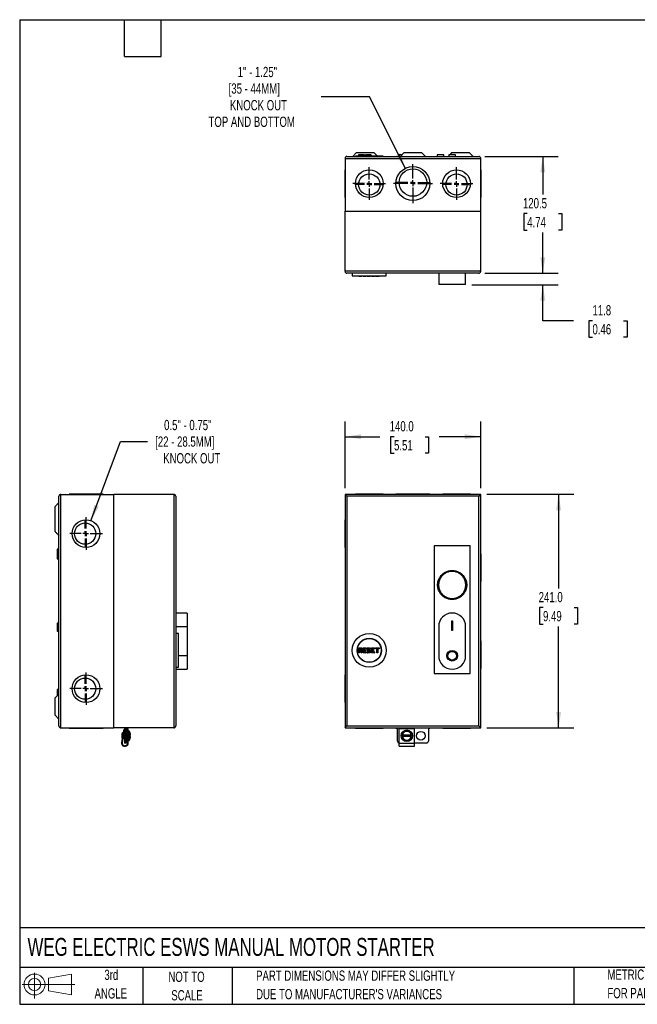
# Model space of a CAD drawing. Header units: millimetres. Extents: x 32 to 1365, y 32 to 1048.
# Tile 1 of 3: x 32 to 669, y 32 to 1048. Entities that reach past the tile are written whole.
import ezdxf

# ---------------------------------------------------------------- set-up
doc = ezdxf.new("R2010")
doc.units = ezdxf.units.MM
doc.header["$LTSCALE"] = 5
doc.linetypes.add('CENTERX2', pattern=[20.32, 12.7, -2.54, 2.54, -2.54])
doc.layers.add('CENTER', color=40, linetype='CENTERX2')
doc.layers.add('SLD-DEFPOINTS', color=7, linetype='Continuous')
doc.layers.add('DIMENSIONS', color=140, linetype='Continuous', lineweight=25)
doc.layers.add('TEXT', color=140, linetype='Continuous', lineweight=25)
doc.styles.add('SLDTEXTSTYLE0', font='TXT', dxfattribs={"width": 0.7})
doc.dimstyles.new('SLDDIMSTYLE0', dxfattribs={"dimtxt": 10.790039, "dimasz": 16.51, "dimexe": 0, "dimexo": 0.0625, "dimgap": 2.69751, "dimtad": 0, "dimtih": 1, "dimtoh": 1, "dimdec": 1, "dimrnd": 1e-09, "dimzin": 4, "dimdsep": 46, "dimtxsty": 'SLDTEXTSTYLE0', "dimsah": 1, "dimcen": 0.09, "dimadec": 0, "dimazin": 1, "dimtfac": 1, "dimtdec": 1, "dimtofl": 0, "dimtmove": 0, "dimatfit": 3, "dimfxl": 0, "dimfrac": 2, "dimtolj": 1, "dimtzin": 12, "dimarcsym": 0})
doc.dimstyles.new('SLDDIMSTYLE1', dxfattribs={"dimtxt": 10.790039, "dimasz": 16.51, "dimexe": 0, "dimexo": 0.0625, "dimgap": 2.69751, "dimtad": 0, "dimtih": 1, "dimtoh": 1, "dimdec": 1, "dimrnd": 1e-09, "dimzin": 12, "dimdsep": 46, "dimtxsty": 'SLDTEXTSTYLE0', "dimsah": 1, "dimcen": 0.09, "dimadec": 0, "dimazin": 3, "dimtfac": 1, "dimtdec": 1, "dimtofl": 0, "dimtmove": 0, "dimatfit": 3, "dimfxl": 0, "dimfrac": 2, "dimtolj": 1, "dimtzin": 12, "dimarcsym": 0})
doc.dimstyles.new('SLDDIMSTYLE2', dxfattribs={"dimtxt": 10.790039, "dimasz": 16.51, "dimexe": 0, "dimexo": 0.0625, "dimgap": 2.69751, "dimtad": 0, "dimtih": 1, "dimtoh": 1, "dimdec": 1, "dimrnd": 1e-09, "dimzin": 12, "dimdsep": 46, "dimtxsty": 'SLDTEXTSTYLE0', "dimsah": 1, "dimcen": 0.09, "dimadec": 0, "dimazin": 3, "dimtfac": 1, "dimtdec": 1, "dimtmove": 0, "dimatfit": 0, "dimfxl": 0, "dimfrac": 2, "dimtolj": 1, "dimtzin": 12, "dimarcsym": 0})
doc.dimstyles.new('SLDDIMSTYLE3', dxfattribs={"dimtxt": 10.790039, "dimasz": 16.51, "dimexe": 0, "dimexo": 0.0625, "dimgap": 2.69751, "dimtad": 0, "dimtih": 1, "dimtoh": 1, "dimdec": 1, "dimrnd": 1e-09, "dimzin": 12, "dimdsep": 46, "dimtxsty": 'SLDTEXTSTYLE0', "dimsah": 1, "dimcen": 0, "dimadec": 0, "dimazin": 3, "dimtfac": 1, "dimtdec": 1, "dimtofl": 0, "dimtmove": 0, "dimatfit": 3, "dimfxl": 0, "dimfrac": 2, "dimtolj": 1, "dimtzin": 12, "dimarcsym": 0})

# ---------------------------------------------------------------- blocks, each defined once
blk = doc.blocks.new('Block11')
at = {"color": 7, "linetype": 'Continuous', "lineweight": 18}
for p, q in [((12.9, 26.6), (12.9, 0)), ((27.4, 20.8), (50.9, 25.2)), ((27.4, 8), (27.4, 20.8)), ((50.9, 25.2), (50.9, 3.7)), ((0, 14.4), (54.4, 14.4)), ((27.4, 8), (50.9, 3.7))]:
    blk.add_line(p, q, dxfattribs=at)
for radius in [10.8, 6.43]:
    blk.add_circle((12.9, 14.4), radius, dxfattribs=at)
blk = doc.blocks.new('Block12')
at = {"layer": 'SLD-DEFPOINTS'}
blk.add_blockref('Block11', (0, 0), dxfattribs=at)
blk = doc.blocks.new('SW_NOTE_0_3')
at = {"layer": 'TEXT', "color": 0, "char_height": 10.583, "attachment_point": 1, "style": 'SLDTEXTSTYLE0'}
for s, insert in [('PART DIMENSIONS MAY DIFFER SLIGHTLY', (0, 13.6)), ("DUE TO MANUFACTURER'S VARIANCES", (0, -5.5))]:
    blk.add_mtext(s, dxfattribs=dict(at, insert=insert))
blk = doc.blocks.new('SW_NOTE_0_4')
at = {"layer": 'TEXT', "color": 0, "char_height": 10.58, "attachment_point": 2, "style": 'SLDTEXTSTYLE0'}
for s, insert in [('NOT TO', (26.3, 13.6)), ('SCALE', (26.8, -5.5))]:
    blk.add_mtext(s, dxfattribs=dict(at, insert=insert))
blk = doc.blocks.new('SW_NOTE_0_5')
at = {"layer": 'TEXT', "color": 0, "char_height": 10.58, "attachment_point": 2, "style": 'SLDTEXTSTYLE0'}
for s, insert in [('3rd', (11.6, 13.6)), ('ANGLE', (11.1, -5.5))]:
    blk.add_mtext(s, dxfattribs=dict(at, insert=insert))
blk = doc.blocks.new('SW_NOTE_0_6')
at = {"layer": 'TEXT', "color": 0, "char_height": 10.583, "attachment_point": 1, "style": 'SLDTEXTSTYLE0'}
for s, insert in [('METRIC UNITS USED', (0, 13.6)), ('FOR PART DESIGN', (0, -5.5))]:
    blk.add_mtext(s, dxfattribs=dict(at, insert=insert))
blk = doc.blocks.new('_D')
at = {"layer": 'DIMENSIONS'}
for p, q in [((367.4, 564.3), (367.4, 633.3)), ((507.4, 564.3), (507.4, 633.3)), ((367.4, 617.4), (403.2, 617.4)), ((417.9, 617.4), (414.2, 617.4)), ((414.2, 617.4), (414.2, 600.3)), ((449.9, 617.4), (453.6, 617.4)), ((453.6, 617.4), (453.6, 600.3)), ((507.4, 617.4), (464.6, 617.4)), ((414.2, 600.3), (417.9, 600.3)), ((453.6, 600.3), (449.9, 600.3))]:
    blk.add_line(p, q, dxfattribs=at)
for points in [[(367.4, 617.4), (383.9, 614.9), (383.9, 620)], [(507.4, 617.4), (490.9, 620), (490.9, 614.9)]]:
    blk.add_solid(points, dxfattribs=at)
at = {"layer": 'DIMENSIONS', "char_height": 10.58, "attachment_point": 1, "style": 'SLDTEXTSTYLE0'}
for s, insert in [('140.0', (413.4, 633.5)), ('5.51', (417.9, 613.9))]:
    blk.add_mtext(s, dxfattribs=dict(at, insert=insert))
blk = doc.blocks.new('_D_1')
at = {"layer": 'DIMENSIONS'}
for p, q in [((513.7, 558), (603.5, 558)), ((587.7, 558), (587.7, 460.7)), ((571.6, 441.1), (568, 441.1)), ((568, 441.1), (568, 424)), ((603.7, 441.1), (607.3, 441.1)), ((607.3, 441.1), (607.3, 424)), ((568, 424), (571.6, 424)), ((587.7, 317), (587.7, 421.6)), ((607.3, 424), (603.7, 424)), ((513.7, 317), (603.5, 317))]:
    blk.add_line(p, q, dxfattribs=at)
for points in [[(587.7, 558), (585.1, 541.5), (590.2, 541.5)], [(587.7, 317), (590.2, 333.5), (585.1, 333.5)]]:
    blk.add_solid(points, dxfattribs=at)
at = {"layer": 'DIMENSIONS', "char_height": 10.58, "attachment_point": 1, "style": 'SLDTEXTSTYLE0'}
for s, insert in [('241.0', (567.1, 457.2)), ('9.49', (571.6, 437.6))]:
    blk.add_mtext(s, dxfattribs=dict(at, insert=insert))
blk = doc.blocks.new('_D_3')
at = {"layer": 'DIMENSIONS'}
for p, q in [((511.7, 906.6), (587.2, 906.6)), ((571.4, 906.6), (571.4, 867.2)), ((555.3, 847.6), (551.7, 847.6)), ((551.7, 847.6), (551.7, 830.5)), ((587.4, 847.6), (591, 847.6)), ((591, 847.6), (591, 830.5)), ((551.7, 830.5), (555.3, 830.5)), ((571.4, 786.1), (571.4, 828)), ((591, 830.5), (587.4, 830.5)), ((511.7, 786.1), (587.2, 786.1))]:
    blk.add_line(p, q, dxfattribs=at)
for points in [[(571.4, 906.6), (568.8, 890.1), (573.9, 890.1)], [(571.4, 786.1), (573.9, 802.6), (568.8, 802.6)]]:
    blk.add_solid(points, dxfattribs=at)
at = {"layer": 'DIMENSIONS', "char_height": 10.58, "attachment_point": 1, "style": 'SLDTEXTSTYLE0'}
for s, insert in [('120.5', (550.9, 863.7)), ('4.74', (555.3, 844.1))]:
    blk.add_mtext(s, dxfattribs=dict(at, insert=insert))
blk = doc.blocks.new('_D_4')
at = {"layer": 'DIMENSIONS'}
for p, q in [((571.4, 786.1), (571.4, 817.9)), ((511.7, 786.1), (587.2, 786.1)), ((498.1, 774.3), (587.2, 774.3)), ((571.4, 737.1), (571.4, 774.3)), ((603.1, 737.1), (571.4, 737.1)), ((622.6, 737.1), (619, 737.1)), ((619, 737.1), (619, 720)), ((654.6, 737.1), (658.3, 737.1)), ((658.3, 737.1), (658.3, 720)), ((619, 720), (622.6, 720)), ((658.3, 720), (654.6, 720))]:
    blk.add_line(p, q, dxfattribs=at)
for points in [[(571.4, 786.1), (573.9, 802.6), (568.8, 802.6)], [(571.4, 774.3), (568.8, 757.8), (573.9, 757.8)]]:
    blk.add_solid(points, dxfattribs=at)
at = {"layer": 'DIMENSIONS', "char_height": 10.58, "attachment_point": 1, "style": 'SLDTEXTSTYLE0'}
for s, insert in [('11.8', (622.6, 753.2)), ('0.46', (622.6, 733.6))]:
    blk.add_mtext(s, dxfattribs=dict(at, insert=insert))
blk = doc.blocks.new('_D_5')
at = {"layer": 'DIMENSIONS'}
for p, q in [((392.7, 968.3), (342.8, 968.3)), ((429.6, 894.3), (392.7, 968.3))]:
    blk.add_line(p, q, dxfattribs=at)
blk.add_solid([(429.6, 894.3), (424.5, 910.2), (419.9, 908)], dxfattribs=at)
at = {"layer": 'DIMENSIONS', "attachment_point": 1, "style": 'SLDTEXTSTYLE0'}
for s, insert, char_height in [('1" - 1.25"', (256.6, 999.1), 10.58), ('[35 - 44MM]', (247.3, 982), 10.583), ('KNOCK OUT', (248.6, 964.8), 10.58), ('TOP AND BOTTOM', (226.5, 947.7), 10.583)]:
    blk.add_mtext(s, dxfattribs=dict(at, insert=insert, char_height=char_height))
blk = doc.blocks.new('SW_CENTERMARKSYMBOL_4')
at = {"layer": 'CENTER', "color": 0}
for p, q in [((0, 5.1), (0, 16.8)), ((-5.1, 0), (-16.8, 0)), ((0, 0), (-2.5, 0)), ((0, 0), (0, 2.5)), ((0, 0), (0, -2.5)), ((0, 0), (2.5, 0)), ((5.1, 0), (16.8, 0)), ((0, -5.1), (0, -16.8))]:
    blk.add_line(p, q, dxfattribs=at)
blk = doc.blocks.new('SW_CENTERMARKSYMBOL_5')
at = {"layer": 'CENTER', "color": 0}
for p, q in [((0, 5.1), (0, 20.1)), ((-5.1, 0), (-20.1, 0)), ((0, 0), (-2.5, 0)), ((0, 0), (0, 2.5)), ((0, 0), (0, -2.5)), ((0, 0), (2.5, 0)), ((5.1, 0), (20.1, 0)), ((0, -5.1), (0, -20.1))]:
    blk.add_line(p, q, dxfattribs=at)
blk = doc.blocks.new('SW_CENTERMARKSYMBOL_6')
at = {"layer": 'CENTER', "color": 0}
for p, q in [((0, 5.1), (0, 16.8)), ((-5.1, 0), (-16.8, 0)), ((0, 0), (-2.5, 0)), ((0, 0), (0, 2.5)), ((0, 0), (0, -2.5)), ((0, 0), (2.5, 0)), ((5.1, 0), (16.8, 0)), ((0, -5.1), (0, -16.8))]:
    blk.add_line(p, q, dxfattribs=at)
blk = doc.blocks.new('SW_CENTERMARKSYMBOL_7')
at = {"layer": 'CENTER', "color": 0}
for p, q in [((0, 5.1), (0, 13.5)), ((-5.1, 0), (-13.5, 0)), ((0, 0), (-2.5, 0)), ((0, 0), (0, 2.5)), ((0, 0), (0, -2.5)), ((0, 0), (2.5, 0)), ((5.1, 0), (13.5, 0)), ((0, -5.1), (0, -13.5))]:
    blk.add_line(p, q, dxfattribs=at)
blk = doc.blocks.new('SW_CENTERMARKSYMBOL_8')
at = {"layer": 'CENTER', "color": 0}
for p, q in [((0, 5.1), (0, 16.8)), ((-5.1, 0), (-16.8, 0)), ((0, 0), (-2.5, 0)), ((0, 0), (0, 2.5)), ((0, 0), (0, -2.5)), ((0, 0), (2.5, 0)), ((5.1, 0), (16.8, 0)), ((0, -5.1), (0, -16.8))]:
    blk.add_line(p, q, dxfattribs=at)
blk = doc.blocks.new('SW_CENTERMARKSYMBOL_9')
at = {"layer": 'CENTER', "color": 0}
for p, q in [((0, 5.1), (0, 13.5)), ((-5.1, 0), (-13.5, 0)), ((0, 0), (-2.5, 0)), ((0, 0), (0, 2.5)), ((0, 0), (0, -2.5)), ((0, 0), (2.5, 0)), ((5.1, 0), (13.5, 0)), ((0, -5.1), (0, -13.5))]:
    blk.add_line(p, q, dxfattribs=at)
blk = doc.blocks.new('_D_11')
at = {"layer": 'DIMENSIONS'}
for p, q in [((105.2, 530.8), (135.7, 612.6)), ((135.7, 612.6), (163.5, 612.6))]:
    blk.add_line(p, q, dxfattribs=at)
blk.add_solid([(105.2, 530.8), (113.4, 545.4), (108.6, 547.2)], dxfattribs=at)
at = {"layer": 'DIMENSIONS', "attachment_point": 1, "style": 'SLDTEXTSTYLE0'}
for s, insert, char_height in [('0.5" - 0.75"', (180.7, 634.8), 10.583), ('[22 - 28.5MM]', (171.5, 617.7), 10.583), ('KNOCK OUT', (179.8, 600.5), 10.58)]:
    blk.add_mtext(s, dxfattribs=dict(at, insert=insert, char_height=char_height))
blk = doc.blocks.new('SW_CENTERMARKSYMBOL_21')
at = {"layer": 'CENTER', "color": 0}
for p, q in [((0, 5.1), (0, 13.5)), ((-5.1, 0), (-13.5, 0)), ((0, 0), (-2.5, 0)), ((0, 0), (0, 2.5)), ((0, 0), (0, -2.5)), ((0, 0), (2.5, 0)), ((5.1, 0), (13.5, 0)), ((0, -5.1), (0, -13.5))]:
    blk.add_line(p, q, dxfattribs=at)
blk = doc.blocks.new('SW_CENTERMARKSYMBOL_22')
at = {"layer": 'CENTER', "color": 0}
for p, q in [((0, 5.1), (0, 13.5)), ((-5.1, 0), (-13.5, 0)), ((0, 0), (-2.5, 0)), ((0, 0), (0, 2.5)), ((0, 0), (0, -2.5)), ((0, 0), (2.5, 0)), ((5.1, 0), (13.5, 0)), ((0, -5.1), (0, -13.5))]:
    blk.add_line(p, q, dxfattribs=at)
blk = doc.blocks.new('SW_CENTERMARKSYMBOL_23')
at = {"layer": 'CENTER', "color": 0}
for p, q in [((0, 5.1), (0, 16.8)), ((-5.1, 0), (-16.8, 0)), ((0, 0), (-2.5, 0)), ((0, 0), (0, 2.5)), ((0, 0), (0, -2.5)), ((0, 0), (2.5, 0)), ((5.1, 0), (16.8, 0)), ((0, -5.1), (0, -16.8))]:
    blk.add_line(p, q, dxfattribs=at)
blk = doc.blocks.new('SW_CENTERMARKSYMBOL_24')
at = {"layer": 'CENTER', "color": 0}
for p, q in [((0, 5.1), (0, 16.8)), ((-5.1, 0), (-16.8, 0)), ((0, 0), (-2.5, 0)), ((0, 0), (0, 2.5)), ((0, 0), (0, -2.5)), ((0, 0), (2.5, 0)), ((5.1, 0), (16.8, 0)), ((0, -5.1), (0, -16.8))]:
    blk.add_line(p, q, dxfattribs=at)

msp = doc.modelspace()

# ---------------------------------------------------------------- linework, layer by layer
for p, q in [((367.37, 904.63), (507.37, 904.63)), ((367.37, 904.63), (367.37, 850.13)), ((369.37, 906.63), (505.37, 906.63)), ((379.26, 910.63), (375.26, 906.63)), ((378.12, 906.93), (378.12, 906.63)), ((406.62, 906.93), (378.12, 906.93)), ((379.26, 910.63), (397.08, 910.63)), ((381.32, 908.43), (381.32, 906.93)), ((387.42, 908.43), (381.32, 908.43)), ((387.42, 906.93), (387.42, 908.43)), ((388.32, 908.43), (388.32, 906.93)), ((394.42, 908.43), (388.32, 908.43)), ((394.42, 906.93), (394.42, 908.43)), ((400.78, 906.93), (397.08, 910.63)), ((406.62, 906.63), (406.62, 906.93)), ((423.32, 908.43), (423.32, 906.63)), ((426.25, 908.43), (423.32, 908.43)), ((428.45, 910.63), (424.45, 906.63)), ((450.28, 906.63), (446.28, 910.63)), ((462.34, 908.43), (462.34, 906.63)), ((469.39, 908.43), (462.34, 908.43)), ((469.39, 906.63), (469.39, 908.43)), ((474.34, 907.32), (473.66, 906.63)), ((474.34, 908.43), (474.34, 906.63)), ((481.39, 908.43), (474.34, 908.43)), ((477.66, 910.63), (475.46, 908.43)), ((477.66, 910.63), (495.48, 910.63)), ((481.39, 906.63), (481.39, 908.43)), ((499.48, 906.63), (495.48, 910.63)), ((507.37, 850.13), (507.37, 904.63)), ((367.37, 892.91), (367.07, 892.91)), ((367.07, 892.91), (367.07, 864.35)), ((507.67, 892.91), (507.37, 892.91)), ((507.67, 878.63), (507.67, 892.91)), ((507.67, 864.35), (507.67, 878.63)), ((367.07, 864.35), (367.37, 864.35)), ((507.37, 864.35), (507.67, 864.35)), ((367.37, 850.13), (507.37, 850.13)), ((367.37, 788.13), (367.37, 850.13)), ((507.37, 788.13), (507.37, 850.13)), ((507.37, 788.13), (367.37, 788.13)), ((505.37, 786.13), (369.37, 786.13)), ((374.87, 786.13), (374.87, 783.33)), ((374.87, 783.33), (409.87, 783.33)), ((381.72, 783.23), (384.52, 783.23)), ((384.52, 783.23), (384.69, 783.23)), ((386.12, 783.23), (388.92, 783.23)), ((390.42, 783.23), (393.22, 783.23)), ((394.72, 783.23), (397.52, 783.23)), ((398.72, 783.23), (402.52, 783.23)), ((409.87, 783.33), (409.87, 786.13)), ((463.97, 786.13), (463.97, 774.33)), ((491.77, 774.33), (491.77, 786.13)), ((491.77, 774.33), (463.97, 774.33)), ((72.22, 318.97), (72.22, 555.97)), ((74.22, 316.97), (74.22, 557.97)), ((74.22, 557.97), (128.72, 557.97)), ((82.69, 558.27), (82.69, 557.97)), ((85.94, 558.27), (82.69, 558.27)), ((85.94, 558.27), (85.94, 557.97)), ((100.22, 558.27), (85.94, 558.27)), ((114.49, 558.27), (100.22, 558.27)), ((114.49, 557.97), (114.49, 558.27)), ((117.74, 558.27), (114.49, 558.27)), ((117.74, 557.97), (117.74, 558.27)), ((128.72, 316.97), (128.72, 557.97)), ((190.72, 557.97), (128.72, 557.97)), ((190.72, 557.97), (190.72, 316.97)), ((192.72, 555.97), (192.72, 318.97)), ((369.37, 555.97), (367.37, 557.97)), ((507.37, 557.97), (367.37, 557.97)), ((367.37, 557.97), (367.37, 316.97)), ((505.37, 555.97), (369.37, 555.97)), ((369.37, 555.97), (369.37, 318.97)), ((378.09, 558.27), (378.09, 557.97)), ((406.65, 558.27), (378.09, 558.27)), ((406.65, 557.97), (406.65, 558.27)), ((419.84, 558.27), (419.84, 557.97)), ((454.9, 558.27), (419.84, 558.27)), ((454.9, 557.97), (454.9, 558.27)), ((468.09, 558.27), (468.09, 557.97)), ((496.65, 558.27), (468.09, 558.27)), ((496.65, 557.97), (496.65, 558.27)), ((505.37, 555.97), (507.37, 557.97)), ((505.37, 318.97), (505.37, 555.97)), ((507.37, 316.97), (507.37, 557.97)), ((72.22, 546.72), (71.92, 546.72)), ((71.92, 546.72), (71.92, 518.22)), ((68.22, 528.47), (68.22, 536.47)), ((367.37, 531.75), (367.07, 531.75)), ((367.07, 531.75), (367.07, 503.19)), ((71.92, 518.22), (72.22, 518.22)), ((72.22, 501.32), (70.42, 501.32)), ((70.42, 501.32), (70.42, 495.22)), ((367.07, 503.19), (367.37, 503.19)), ((459.37, 504.97), (459.37, 372.97)), ((496.37, 504.97), (459.37, 504.97)), ((496.37, 372.97), (496.37, 504.97)), ((70.42, 495.22), (72.22, 495.22)), ((70.42, 495.22), (70.42, 491.42)), ((70.42, 491.42), (72.22, 491.42)), ((507.67, 496.75), (507.37, 496.75)), ((507.67, 468.19), (507.67, 496.75)), ((507.37, 468.19), (507.67, 468.19)), ((204.52, 435.47), (192.72, 435.47)), ((204.52, 435.47), (204.52, 421.57)), ((477.37, 427.47), (478.37, 427.47)), ((477.37, 417.47), (477.37, 427.47)), ((478.37, 427.47), (478.37, 417.47)), ((72.22, 425.02), (70.42, 425.02)), ((70.42, 425.02), (70.42, 422.82)), ((72.22, 422.82), (70.42, 422.82)), ((70.42, 422.82), (70.42, 416.72)), ((70.42, 416.72), (72.22, 416.72)), ((192.72, 421.57), (204.52, 421.57)), ((204.52, 421.57), (204.52, 391.37)), ((463.97, 421.57), (463.97, 391.37)), ((478.37, 417.47), (477.37, 417.47)), ((491.77, 391.37), (491.77, 421.57)), ((195.52, 414.47), (192.72, 414.47)), ((195.52, 396.97), (195.52, 414.47)), ((507.67, 406.75), (507.37, 406.75)), ((507.67, 378.19), (507.67, 406.75)), ((195.52, 379.47), (195.52, 396.97)), ((195.62, 394.57), (195.62, 399.37)), ((381.62, 394.47), (381.62, 399.47)), ((381.62, 399.47), (381.72, 399.37)), ((381.62, 399.47), (384.62, 399.47)), ((381.72, 394.57), (381.72, 399.37)), ((381.72, 399.37), (384.52, 399.37)), ((383.48, 396.87), (382.32, 396.87)), ((382.32, 396.87), (382.32, 394.57)), ((382.42, 396.77), (382.32, 396.87)), ((382.42, 398.87), (383.82, 398.87)), ((382.42, 397.47), (382.42, 398.87)), ((382.52, 398.77), (382.42, 398.87)), ((382.42, 397.47), (382.52, 397.57)), ((383.82, 397.47), (382.42, 397.47)), ((383.4, 396.77), (382.42, 396.77)), ((382.42, 396.77), (382.42, 394.47)), ((382.52, 397.57), (382.52, 398.77)), ((382.52, 398.77), (383.72, 398.77)), ((383.72, 397.57), (382.52, 397.57)), ((383.4, 396.77), (383.48, 396.87)), ((384.02, 394.47), (383.4, 396.77)), ((384.09, 394.57), (383.48, 396.87)), ((383.82, 398.87), (383.72, 398.77)), ((383.72, 398.77), (383.72, 397.57)), ((383.82, 397.47), (383.72, 397.57)), ((383.82, 398.87), (383.82, 397.47)), ((384.07, 396.87), (384.69, 394.57)), ((384.07, 396.87), (384.52, 396.87)), ((384.07, 396.87), (384.2, 396.77)), ((384.62, 396.77), (384.2, 396.77)), ((384.2, 396.77), (384.82, 394.47)), ((384.62, 399.47), (384.52, 399.37)), ((384.52, 399.37), (384.52, 396.87)), ((384.62, 396.77), (384.52, 396.87)), ((384.62, 399.47), (384.62, 396.77)), ((386.02, 399.47), (386.12, 399.37)), ((386.02, 399.47), (389.02, 399.47)), ((386.02, 394.47), (386.02, 399.47)), ((386.12, 394.57), (386.12, 399.37)), ((386.12, 399.37), (388.92, 399.37)), ((386.82, 398.47), (386.72, 398.57)), ((388.92, 398.57), (386.72, 398.57)), ((386.72, 398.57), (386.72, 397.37)), ((386.82, 397.47), (386.72, 397.37)), ((386.72, 397.37), (387.92, 397.37)), ((386.72, 396.57), (386.72, 395.37)), ((387.92, 396.57), (386.72, 396.57)), ((386.82, 396.47), (386.72, 396.57)), ((389.02, 398.47), (386.82, 398.47)), ((386.82, 398.47), (386.82, 397.47)), ((386.82, 397.47), (388.02, 397.47)), ((388.02, 396.47), (386.82, 396.47)), ((386.82, 396.47), (386.82, 395.47)), ((388.02, 397.47), (387.92, 397.37)), ((387.92, 397.37), (387.92, 396.57)), ((388.02, 396.47), (387.92, 396.57)), ((388.02, 397.47), (388.02, 396.47)), ((389.02, 399.47), (388.92, 399.37)), ((388.92, 399.37), (388.92, 398.57)), ((389.02, 398.47), (388.92, 398.57)), ((389.02, 399.47), (389.02, 398.47)), ((390.32, 399.47), (390.42, 399.37)), ((390.32, 396.47), (390.32, 399.47)), ((390.32, 399.47), (393.32, 399.47)), ((390.32, 396.47), (390.42, 396.57)), ((392.37, 396.47), (390.32, 396.47)), ((390.42, 396.57), (390.42, 399.37)), ((390.42, 399.37), (393.22, 399.37)), ((392.47, 396.57), (390.42, 396.57)), ((391.12, 398.27), (391.02, 398.37)), ((393.22, 398.37), (391.02, 398.37)), ((391.02, 398.37), (391.02, 397.17)), ((391.12, 397.27), (391.02, 397.17)), ((391.02, 397.17), (393.22, 397.17)), ((393.32, 398.27), (391.12, 398.27)), ((391.12, 398.27), (391.12, 397.27)), ((391.12, 397.27), (393.32, 397.27)), ((392.47, 396.57), (392.37, 396.47)), ((392.37, 395.47), (392.37, 396.47)), ((392.47, 396.57), (392.47, 395.37)), ((393.32, 399.47), (393.22, 399.37)), ((393.22, 399.37), (393.22, 398.37)), ((393.32, 398.27), (393.22, 398.37)), ((393.32, 397.27), (393.22, 397.17)), ((393.22, 397.17), (393.22, 394.57)), ((393.32, 399.47), (393.32, 398.27)), ((393.32, 397.27), (393.32, 394.47)), ((394.62, 399.47), (394.72, 399.37)), ((394.62, 399.47), (397.62, 399.47)), ((394.62, 394.47), (394.62, 399.47)), ((394.72, 394.57), (394.72, 399.37)), ((394.72, 399.37), (397.52, 399.37)), ((395.42, 398.47), (395.32, 398.57)), ((397.52, 398.57), (395.32, 398.57)), ((395.32, 398.57), (395.32, 397.37)), ((395.42, 397.47), (395.32, 397.37)), ((395.32, 397.37), (396.52, 397.37)), ((395.32, 396.57), (395.32, 395.37)), ((396.52, 396.57), (395.32, 396.57)), ((395.42, 396.47), (395.32, 396.57)), ((397.62, 398.47), (395.42, 398.47)), ((395.42, 398.47), (395.42, 397.47)), ((395.42, 397.47), (396.62, 397.47)), ((396.62, 396.47), (395.42, 396.47)), ((395.42, 396.47), (395.42, 395.47)), ((396.62, 397.47), (396.52, 397.37)), ((396.52, 397.37), (396.52, 396.57)), ((396.62, 396.47), (396.52, 396.57)), ((396.62, 397.47), (396.62, 396.47)), ((397.62, 399.47), (397.52, 399.37)), ((397.52, 399.37), (397.52, 398.57)), ((397.62, 398.47), (397.52, 398.57)), ((397.62, 399.47), (397.62, 398.47)), ((398.62, 399.47), (398.72, 399.37)), ((398.62, 399.47), (402.62, 399.47)), ((398.62, 398.47), (398.62, 399.47)), ((398.62, 398.47), (398.72, 398.57)), ((400.12, 398.47), (398.62, 398.47)), ((398.72, 398.57), (398.72, 399.37)), ((398.72, 399.37), (402.52, 399.37)), ((400.22, 398.57), (398.72, 398.57)), ((400.22, 398.57), (400.12, 398.47)), ((400.12, 394.47), (400.12, 398.47)), ((400.22, 394.57), (400.22, 398.57)), ((402.52, 398.57), (401.02, 398.57)), ((401.02, 398.57), (401.02, 394.57)), ((401.12, 398.47), (401.02, 398.57)), ((401.12, 398.47), (401.12, 394.47)), ((402.62, 398.47), (401.12, 398.47)), ((402.62, 399.47), (402.52, 399.37)), ((402.52, 399.37), (402.52, 398.57)), ((402.62, 398.47), (402.52, 398.57)), ((402.62, 399.47), (402.62, 398.47)), ((72.22, 391.72), (71.92, 391.72)), ((71.92, 391.72), (71.92, 363.22)), ((204.52, 391.37), (195.52, 391.37)), ((204.52, 391.37), (204.52, 377.47)), ((381.62, 394.47), (381.72, 394.57)), ((382.42, 394.47), (381.62, 394.47)), ((382.32, 394.57), (381.72, 394.57)), ((382.42, 394.47), (382.32, 394.57)), ((384.02, 394.47), (384.09, 394.57)), ((384.82, 394.47), (384.02, 394.47)), ((384.69, 394.57), (384.09, 394.57)), ((384.82, 394.47), (384.69, 394.57)), ((386.02, 394.47), (386.12, 394.57)), ((389.02, 394.47), (386.02, 394.47)), ((388.92, 394.57), (386.12, 394.57)), ((386.82, 395.47), (386.72, 395.37)), ((386.72, 395.37), (388.92, 395.37)), ((386.82, 395.47), (389.02, 395.47)), ((389.02, 395.47), (388.92, 395.37)), ((388.92, 394.57), (388.92, 395.37)), ((388.92, 394.57), (389.02, 394.47)), ((389.02, 395.47), (389.02, 394.47)), ((390.32, 395.47), (390.42, 395.37)), ((390.32, 395.47), (392.37, 395.47)), ((390.32, 394.47), (390.32, 395.47)), ((390.32, 394.47), (390.42, 394.57)), ((393.32, 394.47), (390.32, 394.47)), ((390.42, 394.57), (390.42, 395.37)), ((390.42, 395.37), (392.47, 395.37)), ((393.22, 394.57), (390.42, 394.57)), ((392.37, 395.47), (392.47, 395.37)), ((393.32, 394.47), (393.22, 394.57)), ((394.62, 394.47), (394.72, 394.57)), ((397.62, 394.47), (394.62, 394.47)), ((397.52, 394.57), (394.72, 394.57)), ((395.42, 395.47), (395.32, 395.37)), ((395.32, 395.37), (397.52, 395.37)), ((395.42, 395.47), (397.62, 395.47)), ((397.62, 395.47), (397.52, 395.37)), ((397.52, 394.57), (397.52, 395.37)), ((397.52, 394.57), (397.62, 394.47)), ((397.62, 395.47), (397.62, 394.47)), ((400.12, 394.47), (400.22, 394.57)), ((401.12, 394.47), (400.12, 394.47)), ((401.02, 394.57), (400.22, 394.57)), ((401.12, 394.47), (401.02, 394.57)), ((192.72, 379.47), (195.52, 379.47)), ((192.72, 377.47), (204.52, 377.47)), ((507.37, 378.19), (507.67, 378.19)), ((367.37, 371.75), (367.07, 371.75)), ((367.07, 371.75), (367.07, 343.19)), ((459.37, 372.97), (496.37, 372.97)), ((72.22, 356.49), (70.42, 356.49)), ((70.42, 356.49), (70.42, 350.08)), ((71.92, 363.22), (72.22, 363.22)), ((72.22, 351.88), (68.22, 347.88)), ((68.22, 338.97), (68.22, 347.88)), ((68.22, 330.06), (68.22, 338.97)), ((367.07, 343.19), (367.37, 343.19)), ((68.22, 330.06), (72.22, 326.06)), ((74.22, 316.97), (128.72, 316.97)), ((82.69, 316.97), (82.69, 316.67)), ((82.69, 316.67), (85.94, 316.67)), ((85.94, 316.97), (85.94, 316.67)), ((85.94, 316.67), (114.49, 316.67)), ((114.49, 316.67), (114.49, 316.97)), ((114.49, 316.67), (117.74, 316.67)), ((117.74, 316.67), (117.74, 316.97)), ((190.72, 316.97), (128.72, 316.97)), ((140, 316.97), (140, 303.37)), ((141.2, 316.97), (141.2, 303.37)), ((141.82, 315.67), (141.2, 315.85)), ((141.82, 316.97), (141.82, 303.37)), ((143.02, 303.37), (143.02, 316.97)), ((143.02, 315.97), (143.66, 315.97)), ((143.66, 301.37), (143.66, 315.97)), ((367.37, 316.97), (369.37, 318.97)), ((367.37, 316.97), (507.37, 316.97)), ((369.37, 318.97), (505.37, 318.97)), ((378.09, 316.97), (378.09, 316.67)), ((378.09, 316.67), (406.65, 316.67)), ((406.65, 316.67), (406.65, 316.97)), ((419.84, 316.97), (419.84, 316.67)), ((419.84, 316.67), (421.37, 316.67)), ((421.37, 303.37), (421.37, 316.97)), ((423.17, 301.37), (423.17, 315.97)), ((439.07, 315.97), (423.17, 315.97)), ((439.07, 301.37), (439.07, 315.97)), ((453.37, 316.97), (453.37, 303.37)), ((453.37, 316.67), (454.9, 316.67)), ((454.9, 316.67), (454.9, 316.97)), ((468.09, 316.97), (468.09, 316.67)), ((468.09, 316.67), (496.65, 316.67)), ((496.65, 316.67), (496.65, 316.97)), ((505.37, 318.97), (507.37, 316.97)), ((138.98, 314.2), (136.9, 301.94)), ((137.76, 311.86), (137.07, 310.87)), ((137.07, 310.87), (137.07, 308.87)), ((137.07, 308.87), (137.07, 306.87)), ((137.07, 306.87), (137.61, 306.09)), ((139.61, 314.1), (137.53, 301.83)), ((137.76, 308.87), (137.76, 311.86)), ((137.76, 306.99), (137.76, 308.87)), ((137.92, 311.91), (137.92, 308.87)), ((137.92, 308.87), (137.92, 307.91)), ((138.22, 311.25), (138.07, 311.86)), ((138.07, 311.86), (138.07, 308.87)), ((138.07, 308.8), (138.07, 308.87)), ((138.48, 311.25), (138.22, 311.25)), ((138.22, 311.25), (138.22, 309.67)), ((138.32, 306.49), (139.42, 306.49)), ((139.42, 311.25), (139.13, 311.25)), ((139.84, 311.37), (139.42, 311.37)), ((139.42, 306.37), (139.42, 311.37)), ((139.42, 306.37), (139.84, 306.37)), ((139.92, 311.44), (139.84, 311.37)), ((139.84, 306.37), (139.84, 311.37)), ((139.84, 306.37), (139.92, 306.29)), ((139.99, 311.37), (139.92, 311.44)), ((139.92, 308.87), (139.92, 311.44)), ((139.92, 306.29), (139.92, 308.87)), ((139.92, 306.29), (139.99, 306.37)), ((140, 311.37), (139.99, 311.37)), ((139.99, 306.37), (139.99, 311.37)), ((139.99, 306.37), (140, 306.37)), ((141.82, 311.37), (141.2, 311.37)), ((141.2, 306.37), (141.82, 306.37)), ((144.02, 311.37), (143.66, 311.37)), ((143.66, 306.37), (144.02, 306.37)), ((144.42, 308.87), (144.42, 313.62)), ((144.42, 304.12), (144.42, 308.87)), ((145.04, 309.45), (145.04, 313.4)), ((145.04, 304.34), (145.04, 308.29)), ((435.75, 309.42), (426.48, 309.42)), ((426.48, 308.32), (435.75, 308.32)), ((140, 303.37), (141.2, 303.37)), ((140, 303.37), (140, 301.37)), ((141.2, 301.37), (140, 301.37)), ((141.2, 303.37), (141.2, 301.37)), ((143.02, 303.37), (141.82, 303.37)), ((141.82, 303.37), (141.82, 301.37)), ((142.32, 301.37), (141.82, 301.37)), ((142.32, 301.38), (142.32, 301.37)), ((142.96, 301.37), (142.32, 301.37)), ((142.96, 301.37), (142.96, 301.38)), ((143.02, 301.37), (142.96, 301.37)), ((143.02, 301.38), (143.02, 303.37)), ((143.02, 301.38), (143.02, 301.37)), ((423.17, 301.37), (439.07, 301.37)), ((423.17, 297.97), (423.17, 301.37)), ((423.17, 297.97), (439.07, 297.97)), ((451.37, 301.37), (439.07, 301.37)), ((439.07, 297.97), (439.07, 301.37))]:
    msp.add_line(p, q)
at = {"flags": 128}
for points in [[(141.2, 315.21), (141.55, 315.09), (141.82, 314.92)], [(139.61, 314.1), (139.79, 314.57), (140, 314.83)]]:
    msp.add_lwpolyline(points, dxfattribs=at)
for centre, radius in [((437.37, 878.63), 17.53), ((392.37, 878.63), 14.28), ((392.37, 877.7), 10.97), ((437.37, 879.71), 14.22), ((482.37, 878.63), 14.28), ((482.37, 877.7), 10.97), ((100.22, 517.47), 14.28), ((99.28, 517.47), 10.97), ((392.37, 396.97), 17.5), ((392.37, 396.97), 12.5), ((392.37, 396.97), 12.3), ((477.87, 391.47), 5.5), ((477.87, 391.47), 4.5), ((100.22, 357.47), 14.28), ((99.28, 357.47), 10.97), ((431.12, 308.87), 5.95), ((445.62, 308.87), 4.5)]:
    msp.add_circle(centre, radius)
for centre, radius, start, end in [((369.37, 904.63), 2, 90, 180), ((505.37, 904.63), 2, 0, 90), ((369.37, 788.13), 2, 180, 270), ((381.72, 783.33), 0.1, 180, 270), ((384.52, 783.33), 0.1, 270, 0), ((386.12, 783.33), 0.1, 180, 270), ((388.92, 783.33), 0.1, 270, 0), ((390.42, 783.33), 0.1, 180, 270), ((393.22, 783.33), 0.1, 270, 0), ((394.72, 783.33), 0.1, 180, 270), ((397.52, 783.33), 0.1, 270, 0), ((398.72, 783.33), 0.1, 180, 270), ((402.52, 783.33), 0.1, 270, 0), ((505.37, 788.13), 2, 270, 0), ((74.22, 555.97), 2, 90, 180), ((190.72, 555.97), 2, 0, 90), ((477.87, 421.57), 13.9, 0, 180), ((195.52, 399.37), 0.1, 360, 90), ((195.52, 394.57), 0.1, 270, 0), ((477.87, 391.37), 13.9, 180, 0), ((74.22, 318.97), 2, 180, 270), ((140.96, 313.87), 2, 118.6854, 170.37427), ((190.72, 318.97), 2, 270, 0), ((431.12, 308.87), 4.75, 0, 180), ((431.12, 308.87), 4.75, 180, 0), ((431.12, 308.87), 4.53, 7.34391, 172.65609), ((431.12, 308.87), 4.53, 187.34391, 352.65609), ((140.26, 301.37), 3.4, 170.37427, 0), ((140.26, 301.37), 2.76, 170.37427, 0), ((423.37, 303.37), 2, 180, 264.26083), ((451.37, 303.37), 2, 270, 0)]:
    msp.add_arc(centre, radius, start, end)
msp.add_ellipse((384.69, 783.33), major_axis=(0.13, 0), ratio=0.767327, start_param=4.712389, end_param=6.2831853)
for points in [[(428.45, 910.63), (428.45, 910.63), (428.95, 910.63), (430.98, 910.63), (433.93, 910.63), (437.37, 910.63), (440.81, 910.63), (443.76, 910.63), (445.78, 910.63), (446.28, 910.63), (446.28, 910.63)], [(137.76, 308.87), (137.81, 308.87), (137.86, 308.87), (137.92, 308.87)], [(137.92, 308.87), (137.97, 308.87), (138.02, 308.87), (138.07, 308.87)], [(144.02, 308.87), (144.14, 308.87), (144.28, 308.87), (144.42, 308.87)], [(145.04, 313.4), (144.94, 313.46), (144.75, 313.59), (144.53, 313.61), (144.42, 313.62)], [(144.42, 308.87), (144.55, 308.87), (144.69, 308.87), (144.82, 308.87)], [(144.82, 309.42), (144.9, 309.43), (144.97, 309.44), (145.04, 309.45)], [(144.82, 308.87), (144.82, 309.04), (144.82, 309.23), (144.82, 309.42)], [(144.82, 308.32), (144.82, 308.51), (144.82, 308.7), (144.82, 308.87)], [(145.04, 308.29), (144.97, 308.3), (144.9, 308.31), (144.82, 308.32)], [(426.37, 308.87), (426.37, 308.87), (426.39, 308.87), (426.45, 308.87)], [(426.45, 308.87), (426.45, 309.04), (426.46, 309.23), (426.48, 309.42)], [(426.48, 308.32), (426.46, 308.51), (426.45, 308.7), (426.45, 308.87)], [(426.48, 309.42), (426.52, 309.43), (426.57, 309.44), (426.62, 309.45)], [(426.62, 308.29), (426.57, 308.3), (426.52, 308.31), (426.48, 308.32)], [(435.61, 309.45), (435.67, 309.44), (435.71, 309.43), (435.75, 309.42)], [(435.75, 308.32), (435.71, 308.31), (435.67, 308.3), (435.61, 308.29)], [(435.75, 309.42), (435.77, 309.23), (435.78, 309.04), (435.78, 308.87)], [(435.78, 308.87), (435.78, 308.7), (435.77, 308.51), (435.75, 308.32)], [(435.87, 308.87), (435.87, 308.87), (435.84, 308.87), (435.78, 308.87)], [(144.02, 304.2), (144.08, 304.18), (144.21, 304.13), (144.35, 304.12), (144.42, 304.12)], [(144.42, 304.12), (144.53, 304.13), (144.75, 304.15), (144.94, 304.27), (145.04, 304.34)]]:
    msp.add_open_spline(points, degree=3)
for points, knots in [([(72.22, 549.38), (71.55, 548.71), (70.22, 547.38), (68.88, 546.05), (68.22, 545.38)], [0, 0, 0, 0, 0.5000001, 1, 1, 1, 1]), ([(68.22, 536.47), (68.22, 537), (68.22, 538.07), (68.22, 539.58), (68.22, 540.98), (68.22, 542.21), (68.22, 543.29), (68.22, 544.16), (68.22, 544.83), (68.22, 545.23), (68.22, 545.41), (68.22, 545.37), (68.22, 545.36)], [0, 0, 0, 0, 0.11303232, 0.22980296, 0.33596478, 0.44522138, 0.55120912, 0.66027969, 0.76626763, 0.87534191, 0.98127709, 1, 1, 1, 1]), ([(68.22, 519.58), (68.22, 519.58), (68.22, 519.6), (68.22, 519.94), (68.22, 520.5), (68.22, 521.31), (68.22, 522.31), (68.22, 523.49), (68.22, 524.81), (68.22, 526.24), (68.22, 527.47), (68.22, 528.22), (68.22, 528.47)], [0, 0, 0, 0, 0.0899839, 0.1955988, 0.3042704, 0.4098988, 0.518573, 0.6243022, 0.7330848, 0.8388813, 0.947749, 1, 1, 1, 1]), ([(68.22, 519.56), (68.88, 518.89), (70.22, 517.56), (71.55, 516.22), (72.22, 515.56)], [0, 0, 0, 0, 0.4999999, 1, 1, 1, 1]), ([(462.87, 464.47), (462.87, 465.09), (462.91, 465.76), (463.09, 467.16), (463.24, 467.9), (463.69, 469.44), (463.99, 470.23), (464.78, 471.85), (465.27, 472.67), (466.47, 474.27), (467.18, 475.05), (468.83, 476.49), (469.77, 477.15), (471.85, 478.26), (472.98, 478.7), (475.37, 479.31), (476.62, 479.47), (479.12, 479.47), (480.37, 479.31), (482.75, 478.7), (483.89, 478.26), (485.96, 477.15), (486.9, 476.49), (488.56, 475.05), (489.27, 474.27), (490.47, 472.67), (490.96, 471.85), (491.74, 470.23), (492.04, 469.44), (492.49, 467.9), (492.64, 467.16), (492.83, 465.76), (492.87, 465.09), (492.87, 464.47)], [0, 0, 0, 0, 0.0625, 0.0625, 0.125, 0.125, 0.1875, 0.1875, 0.25, 0.25, 0.3125, 0.3125, 0.375, 0.375, 0.4375, 0.4375, 0.5, 0.5, 0.5625, 0.5625, 0.625, 0.625, 0.6875, 0.6875, 0.75, 0.75, 0.8125, 0.8125, 0.875, 0.875, 0.9375, 0.9375, 1, 1, 1, 1]), ([(491.87, 464.47), (491.87, 465.05), (491.83, 465.67), (491.66, 466.98), (491.52, 467.67), (491.1, 469.11), (490.82, 469.85), (490.08, 471.36), (489.63, 472.12), (488.51, 473.62), (487.84, 474.34), (486.3, 475.69), (485.42, 476.3), (483.49, 477.34), (482.43, 477.76), (480.2, 478.32), (479.03, 478.47), (476.7, 478.47), (475.53, 478.32), (473.31, 477.76), (472.25, 477.34), (470.31, 476.3), (469.43, 475.69), (467.89, 474.34), (467.23, 473.62), (466.11, 472.12), (465.65, 471.36), (464.91, 469.85), (464.64, 469.11), (464.22, 467.67), (464.08, 466.98), (463.9, 465.67), (463.87, 465.05), (463.87, 464.47)], [0, 0, 0, 0, 0.0625, 0.0625, 0.125, 0.125, 0.1875, 0.1875, 0.25, 0.25, 0.3125, 0.3125, 0.375, 0.375, 0.4375, 0.4375, 0.5, 0.5, 0.5625, 0.5625, 0.625, 0.625, 0.6875, 0.6875, 0.75, 0.75, 0.8125, 0.8125, 0.875, 0.875, 0.9375, 0.9375, 1, 1, 1, 1]), ([(492.87, 464.47), (492.87, 463.84), (492.83, 463.18), (492.64, 461.78), (492.49, 461.04), (492.04, 459.5), (491.74, 458.7), (490.96, 457.09), (490.47, 456.27), (489.27, 454.67), (488.56, 453.89), (486.9, 452.45), (485.96, 451.79), (483.89, 450.68), (482.75, 450.23), (480.37, 449.63), (479.12, 449.47), (476.62, 449.47), (475.37, 449.63), (472.98, 450.23), (471.85, 450.68), (469.77, 451.79), (468.83, 452.45), (467.18, 453.89), (466.47, 454.67), (465.27, 456.27), (464.78, 457.09), (463.99, 458.7), (463.69, 459.5), (463.24, 461.04), (463.09, 461.78), (462.91, 463.18), (462.87, 463.84), (462.87, 464.47)], [0, 0, 0, 0, 0.0625, 0.0625, 0.125, 0.125, 0.1875, 0.1875, 0.25, 0.25, 0.3125, 0.3125, 0.375, 0.375, 0.4375, 0.4375, 0.5, 0.5, 0.5625, 0.5625, 0.625, 0.625, 0.6875, 0.6875, 0.75, 0.75, 0.8125, 0.8125, 0.875, 0.875, 0.9375, 0.9375, 1, 1, 1, 1]), ([(463.87, 464.47), (463.75, 464.47), (463.62, 464.47), (463.38, 464.47), (463.26, 464.47), (463.06, 464.47), (462.99, 464.47), (462.89, 464.47), (462.87, 464.47), (462.87, 464.47)], [0, 0, 0, 0, 0.25, 0.25, 0.5, 0.5, 0.75, 0.75, 1, 1, 1, 1]), ([(463.87, 464.47), (463.87, 463.89), (463.9, 463.27), (464.08, 461.96), (464.22, 461.27), (464.64, 459.83), (464.91, 459.09), (465.65, 457.58), (466.11, 456.82), (467.23, 455.32), (467.89, 454.59), (469.43, 453.25), (470.31, 452.63), (472.25, 451.6), (473.31, 451.18), (475.53, 450.62), (476.7, 450.47), (479.03, 450.47), (480.2, 450.62), (482.43, 451.18), (483.49, 451.6), (485.42, 452.63), (486.3, 453.25), (487.84, 454.59), (488.51, 455.32), (489.63, 456.82), (490.08, 457.58), (490.82, 459.09), (491.1, 459.83), (491.52, 461.27), (491.66, 461.96), (491.83, 463.27), (491.87, 463.89), (491.87, 464.47)], [0, 0, 0, 0, 0.0625, 0.0625, 0.125, 0.125, 0.1875, 0.1875, 0.25, 0.25, 0.3125, 0.3125, 0.375, 0.375, 0.4375, 0.4375, 0.5, 0.5, 0.5625, 0.5625, 0.625, 0.625, 0.6875, 0.6875, 0.75, 0.75, 0.8125, 0.8125, 0.875, 0.875, 0.9375, 0.9375, 1, 1, 1, 1]), ([(491.87, 464.47), (491.98, 464.47), (492.11, 464.47), (492.36, 464.47), (492.48, 464.47), (492.67, 464.47), (492.75, 464.47), (492.85, 464.47), (492.87, 464.47), (492.87, 464.47)], [0, 0, 0, 0, 0.25, 0.25, 0.5, 0.5, 0.75, 0.75, 1, 1, 1, 1]), ([(137.92, 311.91), (137.89, 311.91), (137.83, 311.9), (137.78, 311.88), (137.76, 311.86)], [0, 0, 0, 0, 0.5, 1, 1, 1, 1]), ([(138.07, 311.86), (138.04, 311.88), (137.99, 311.9), (137.94, 311.91), (137.92, 311.91)], [0, 0, 0, 0, 0.56, 1, 1, 1, 1]), ([(144.42, 313.62), (144.34, 313.61), (144.2, 313.61), (144.07, 313.56), (144.02, 313.54)], [0, 0, 0, 0, 0.56, 1, 1, 1, 1]), ([(144.02, 308.87), (144.02, 309.23), (144.02, 310.11), (144.02, 311.42), (144.02, 312.6), (144.02, 313.39), (144.02, 313.48), (144.02, 313.53)], [0, 0, 0, 0, 0.1463339, 0.3609166, 0.5754993, 0.790082, 1, 1, 1, 1]), ([(144.02, 304.21), (144.02, 304.21), (144.02, 304.12), (144.02, 304.43), (144.02, 305.17), (144.02, 306.38), (144.02, 307.68), (144.02, 308.54), (144.02, 308.87)], [0, 0, 0, 0, 0.0047509, 0.219539, 0.4343271, 0.6491151, 0.8639032, 1, 1, 1, 1]), ([(146, 309.49), (145.93, 310.17), (145.79, 311.51), (145.29, 312.77), (145.04, 313.4)], [0, 0, 0, 0, 0.5005067, 1, 1, 1, 1]), ([(145.04, 309.45), (145.3, 309.48), (145.77, 309.54), (145.98, 309.57), (145.98, 309.57), (145.99, 309.57)], [0, 0, 0, 0, 0.4734589, 0.8675393, 1, 1, 1, 1]), ([(145.99, 308.16), (145.99, 308.16), (146, 308.16), (145.85, 308.18), (145.51, 308.23), (145.2, 308.27), (145.04, 308.29)], [0, 0, 0, 0, 0.064033, 0.4579005, 0.7271743, 1, 1, 1, 1]), ([(145.04, 304.34), (145.29, 304.97), (145.79, 306.22), (145.93, 307.57), (146, 308.24)], [0, 0, 0, 0, 0.4994933, 1, 1, 1, 1]), ([(426.62, 309.45), (427.33, 309.49), (428.06, 309.52), (429.57, 309.56), (430.34, 309.57), (431.89, 309.57), (432.66, 309.56), (434.17, 309.52), (434.91, 309.49), (435.61, 309.45)], [0, 0, 0, 0, 0.25, 0.25, 0.5, 0.5, 0.75, 0.75, 1, 1, 1, 1]), ([(435.61, 308.29), (434.91, 308.25), (434.17, 308.22), (432.66, 308.17), (431.89, 308.16), (430.35, 308.16), (429.58, 308.17), (428.06, 308.22), (427.33, 308.25), (426.62, 308.29)], [0, 0, 0, 0, 0.25, 0.25, 0.5, 0.5, 0.75, 0.75, 1, 1, 1, 1])]:
    msp.add_open_spline(points, degree=3, knots=knots)
at = {"layer": 'TEXT'}
for p, q in [((31.75, 1047.75), (1365.25, 1047.75)), ((31.75, 1047.75), (31.75, 31.75)), ((139.7, 1009.65), (139.7, 1047.75)), ((177.8, 1009.65), (177.8, 1047.75)), ((139.7, 1009.65), (177.8, 1009.65)), ((1365.25, 110.63), (31.75, 110.63)), ((1365.25, 69.85), (31.75, 69.85)), ((158.75, 69.85), (158.75, 31.75)), ((251.06, 69.85), (251.06, 31.75)), ((603.23, 69.85), (603.23, 31.75)), ((31.75, 31.75), (1365.25, 31.75))]:
    msp.add_line(p, q, dxfattribs=at)

# ---------------------------------------------------------------- block references
at = {"layer": 'CENTER'}
for name, p in [('SW_CENTERMARKSYMBOL_4', (392.37, 878.63)), ('SW_CENTERMARKSYMBOL_5', (437.37, 878.63)), ('SW_CENTERMARKSYMBOL_8', (437.37, 879.71)), ('SW_CENTERMARKSYMBOL_6', (482.37, 878.63)), ('SW_CENTERMARKSYMBOL_7', (392.37, 877.7)), ('SW_CENTERMARKSYMBOL_9', (482.37, 877.7)), ('SW_CENTERMARKSYMBOL_23', (100.22, 517.47)), ('SW_CENTERMARKSYMBOL_21', (99.28, 517.47)), ('SW_CENTERMARKSYMBOL_24', (100.22, 357.47)), ('SW_CENTERMARKSYMBOL_22', (99.28, 357.47))]:
    msp.add_blockref(name, p, dxfattribs=at)
at = {"layer": 'SLD-DEFPOINTS'}
msp.add_blockref('Block12', (34.19, 37.77), dxfattribs=at)
at = {"layer": 'TEXT'}
for name, p in [('SW_NOTE_0_5', (114.66, 53.82)), ('SW_NOTE_0_4', (177.55, 51.86)), ('SW_NOTE_0_3', (275.6, 53.03)), ('SW_NOTE_0_6', (638.02, 54.11))]:
    msp.add_blockref(name, p, dxfattribs=at)

# ---------------------------------------------------------------- texts
at = {"layer": 'TEXT', "insert": (39.83, 100.25), "char_height": 18.5208, "attachment_point": 1, "style": 'SLDTEXTSTYLE0'}
msp.add_mtext('WEG ELECTRIC ESWS MANUAL MOTOR STARTER', dxfattribs=at)

# ---------------------------------------------------------------- dimensions: what is measured, and where the dimension line sits
at = {"layer": 'DIMENSIONS'}
for p1, p2, text, picture, middle in [((445.18, 862.94), (429.56, 894.32), '1" - 1.25"\\P[35 - 44MM]\\PKNOCK OUT\\PTOP AND BOTTOM', '_D_5', (291.73, 968.33)), ((95.22, 504.09), (105.21, 530.85), '0.5" - 0.75"\\P[22 - 28.5MM]\\PKNOCK OUT', '_D_11', (222.93, 612.62))]:
    dim = msp.add_diameter_dim_2p(p1=p1, p2=p2, text=text, dimstyle='SLDDIMSTYLE3', override={"dimpost": '<>'}, dxfattribs=at)
    dim.commit()
    dim.dimension.update_dxf_attribs({"geometry": picture, "text_midpoint": middle, "dimtype": 163})
for base, p1, p2, dimstyle, picture, middle in [((571.37, 786.13), (505.37, 906.63), (505.37, 786.13), 'SLDDIMSTYLE1', '_D_3', (571.37, 847.61)), ((571.37, 774.33), (505.37, 786.13), (491.77, 774.33), 'SLDDIMSTYLE2', '_D_4', (571.37, 737.13)), ((587.67, 316.97), (507.37, 557.97), (507.37, 316.97), 'SLDDIMSTYLE0', '_D_1', (587.67, 441.12))]:
    dim = msp.add_linear_dim(base=base, p1=p1, p2=p2, angle=90, dimstyle=dimstyle, dxfattribs=at)
    dim.commit()
    dim.dimension.update_dxf_attribs({"geometry": picture, "text_midpoint": middle, "dimtype": 160})
dim = msp.add_linear_dim(base=(507.37, 617.41), p1=(367.37, 557.97), p2=(507.37, 557.97), dimstyle='SLDDIMSTYLE0', dxfattribs=at)
dim.commit()
dim.dimension.update_dxf_attribs({"geometry": '_D', "text_midpoint": (433.9, 617.41), "dimtype": 160})

doc.saveas('drawing.dxf')
